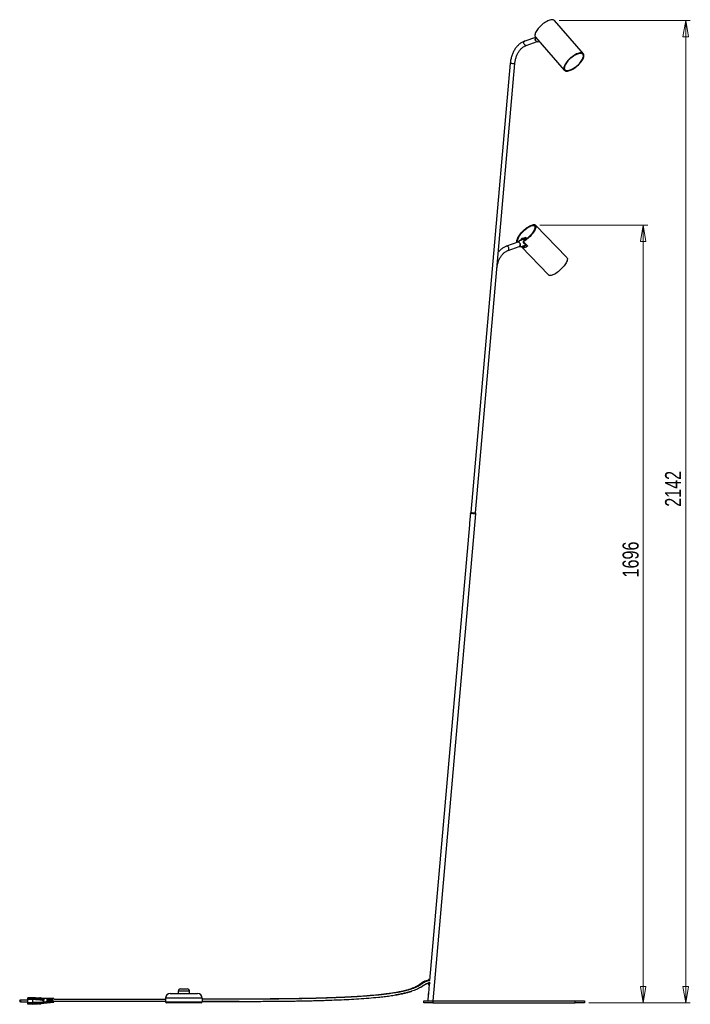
# Model space of a CAD drawing. Header units: millimetres. Extents: x 429 to 903, y 271 to 669.
# Tile 2 of 5: x 601 to 747, y 271 to 486. Entities that reach past the tile are written whole.
import ezdxf

# ---------------------------------------------------------------- set-up
doc = ezdxf.new("R2010")
doc.units = ezdxf.units.MM
doc.styles.add('SLDTEXTSTYLE0', font='TXT', dxfattribs={"width": 0.75})
doc.dimstyles.new('SLDDIMSTYLE0', dxfattribs={"dimtxt": 3.5, "dimasz": 3.556, "dimexe": 0, "dimexo": 0.0625, "dimgap": 0.875, "dimtad": 1, "dimdec": 0, "dimlfac": 10, "dimrnd": 1e-09, "dimzin": 12, "dimdsep": 46, "dimtxsty": 'SLDTEXTSTYLE0', "dimblk1": 'CLOSED', "dimblk2": 'CLOSED', "dimsah": 1, "dimcen": 0.09, "dimadec": 0, "dimazin": 3, "dimtfac": 1, "dimtdec": 0, "dimtofl": 0, "dimtmove": 0, "dimatfit": 3, "dimldrblk": 'CLOSED', "dimfxl": 0, "dimfrac": 2, "dimtolj": 1, "dimtzin": 12, "dimarcsym": 0})

# ---------------------------------------------------------------- blocks, each defined once
blk = doc.blocks.new('_Closed')
at = {"color": 0, "linetype": 'ByBlock', "lineweight": -2}
for p, q in [((-1, 0.166667), (0, 0)), ((-1, 0.166667), (-1, -0.166667)), ((0, 0), (-1, -0.166667)), ((0, 0), (-1, 0))]:
    blk.add_line(p, q, dxfattribs=at)
blk = doc.blocks.new('_D')
at = {"color": 7, "linetype": 'Continuous', "lineweight": 0}
for p, q in [((718.78, 485.54), (747.38, 485.54)), ((746.38, 485.54), (746.38, 271.36)), ((725.28, 271.36), (747.38, 271.36))]:
    blk.add_line(p, q, dxfattribs=at)
at = {"color": 7, "linetype": 'Continuous', "lineweight": 18, "xscale": 3.556, "yscale": 3.556}
for p, rotation in [((746.38, 485.54, 11.03), 90.0000000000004), ((746.38, 271.36, 11.03), 270.0000000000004)]:
    blk.add_blockref('_Closed', p, dxfattribs=dict(at, rotation=rotation))
at = {"color": 7, "linetype": 'Continuous', "lineweight": 18, "insert": (741.87, 379.52), "char_height": 3.5, "attachment_point": 1, "rotation": 90, "style": 'SLDTEXTSTYLE0'}
blk.add_mtext('2142', dxfattribs=at)
blk = doc.blocks.new('_D_1')
at = {"color": 7, "linetype": 'Continuous', "lineweight": 0}
for p, q in [((714.6, 440.94), (738.12, 440.94)), ((737.12, 440.94), (737.12, 271.36)), ((725.28, 271.36), (738.12, 271.36))]:
    blk.add_line(p, q, dxfattribs=at)
at = {"color": 7, "linetype": 'Continuous', "lineweight": 18, "xscale": 3.556, "yscale": 3.556}
for p, rotation in [((737.12, 440.94, 11.03), 90.0000000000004), ((737.12, 271.36, 11.03), 270.0000000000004)]:
    blk.add_blockref('_Closed', p, dxfattribs=dict(at, rotation=rotation))
at = {"color": 7, "linetype": 'Continuous', "lineweight": 18, "insert": (732.61, 364.11), "char_height": 3.5, "attachment_point": 1, "rotation": 90, "style": 'SLDTEXTSTYLE0'}
blk.add_mtext('1696', dxfattribs=at)

msp = doc.modelspace()

# ---------------------------------------------------------------- linework, layer by layer
at = {"color": 7, "linetype": 'Continuous', "lineweight": 25}
for p, q in [((724.06, 478.31), (717.78, 485.54)), ((713.66, 481.88), (711.27, 481.05)), ((713.52, 481.43), (713.56, 481.45)), ((713.56, 481.44), (713.52, 481.43)), ((713.63, 481.94), (719.91, 474.7)), ((714.03, 480.93), (714.48, 480.95)), ((711.59, 480.11), (713.98, 480.94)), ((708.14, 476.27), (699.56, 378.27)), ((700.56, 378.19), (709.13, 476.19)), ((713.55, 440.63), (713.42, 440.77)), ((720.47, 433.88), (713.6, 440.94)), ((710.68, 438.02), (711.56, 438.33)), ((710.68, 438.02), (710.69, 438.01)), ((710.69, 438.01), (711.57, 438.32)), ((710.69, 438.01), (710.97, 438.02)), ((711.5, 438.2), (710.97, 438.02)), ((711.57, 438.31), (711.08, 437.51)), ((711.34, 438.15), (711.42, 438.07)), ((711.57, 438.32), (711.56, 438.33)), ((709.8, 437.22), (707.34, 436.36)), ((707.67, 435.42), (710.09, 436.27)), ((710.26, 437.6), (709.74, 437.22)), ((710.08, 436.25), (710.72, 436.28)), ((710.25, 436.72), (710.32, 436.74)), ((710.44, 437.66), (710.63, 437.97)), ((710.48, 436.26), (716.53, 430.04)), ((710.65, 437.95), (710.63, 437.97)), ((710.91, 437.95), (710.65, 437.95)), ((710.71, 437.76), (710.78, 437.87)), ((710.72, 437.78), (710.83, 437.82)), ((710.92, 436.08), (710.73, 436.28)), ((710.78, 437.87), (710.83, 437.82)), ((710.91, 437.95), (710.83, 437.82)), ((710.98, 436.19), (710.86, 436.32)), ((710.92, 436.08), (710.98, 436.19)), ((711.09, 437.46), (711.02, 437.34)), ((711.1, 436.13), (711.03, 436.02)), ((711.04, 437.26), (711.85, 436.42)), ((711.11, 437.48), (711.05, 437.37)), ((711.11, 437.48), (711.08, 437.51)), ((711.28, 436.47), (711.62, 436.59)), ((711.67, 436.61), (711.46, 436.54)), ((711.67, 436.61), (711.62, 436.59)), ((691.35, 271.76), (700.64, 377.99)), ((699.45, 378.09), (699.26, 376.01)), ((699.52, 378.29), (699.45, 378.1)), ((700.64, 377.99), (700.61, 378.19)), ((699.23, 375.61), (690.53, 276.22)), ((689.46, 275.84), (689.35, 275.78)), ((689.63, 276.08), (689.55, 276.06)), ((690.22, 275.51), (690.21, 275.41)), ((690.23, 275.62), (690.22, 275.5)), ((690.22, 275.51), (690.22, 275.5)), ((690.26, 275.35), (690.33, 275.34)), ((690.26, 275.35), (690.26, 275.35)), ((690.29, 276.35), (690.28, 276.24)), ((690.29, 276.28), (690.28, 276.19)), ((690.47, 275.43), (690.29, 273.39)), ((690.3, 276.28), (690.31, 276.38)), ((690.32, 276.34), (690.31, 276.33)), ((690.43, 276.34), (690.35, 276.34)), ((690.35, 276.34), (690.35, 276.34)), ((690.36, 276.43), (690.37, 276.42)), ((690.45, 276.42), (690.37, 276.43)), ((690.4, 275.44), (690.42, 275.43)), ((690.42, 276.34), (690.43, 276.33)), ((690.49, 276.23), (690.44, 276.24)), ((690.47, 275.46), (690.47, 275.43)), ((690.5, 276.23), (690.5, 276.22)), ((690.5, 276.22), (690.52, 276.21)), ((633.97, 273.36), (639.97, 273.36)), ((635.72, 273.86), (635.72, 273.36)), ((636.22, 274.36), (637.72, 274.36)), ((638.22, 273.36), (638.22, 273.86)), ((688.61, 274.73), (688.7, 274.78)), ((690.26, 273.09), (690.15, 271.85)), ((690.27, 273.21), (690.26, 273.09)), ((601.17, 271.71), (601.17, 271.79)), ((602.97, 271.94), (601.32, 271.94)), ((601.32, 271.56), (602.97, 271.56)), ((602.97, 272.44), (604.07, 272.44)), ((602.97, 272.4), (602.97, 272.44)), ((604.07, 272.4), (602.97, 272.4)), ((602.97, 272.19), (602.97, 272.4)), ((602.97, 272.19), (604.07, 272.19)), ((602.97, 272.08), (602.97, 272.19)), ((604.07, 272.08), (602.97, 272.08)), ((602.97, 271.45), (602.97, 272.08)), ((602.97, 271.45), (604.07, 271.45)), ((602.97, 271.34), (602.97, 271.45)), ((604.07, 271.34), (602.97, 271.34)), ((602.97, 271.13), (602.97, 271.34)), ((602.97, 271.13), (604.07, 271.13)), ((602.97, 271.08), (602.97, 271.13)), ((604.07, 271.08), (602.97, 271.08)), ((604.07, 272.44), (604.07, 272.44)), ((604.07, 272.19), (604.07, 272.4)), ((604.07, 272.4), (604.07, 272.4)), ((604.07, 272.19), (604.07, 272.19)), ((604.07, 271.45), (604.07, 272.08)), ((604.07, 272.08), (604.07, 272.08)), ((604.07, 271.45), (604.07, 271.45)), ((604.07, 271.34), (604.07, 271.34)), ((604.07, 271.34), (604.07, 271.13)), ((604.07, 271.13), (604.07, 271.13)), ((604.07, 271.08), (604.07, 271.08)), ((604.86, 272.4), (604.88, 272.41)), ((604.86, 271.12), (604.88, 271.12)), ((605.01, 272.42), (605.03, 272.42)), ((605.01, 271.11), (605.03, 271.1)), ((605.16, 272.44), (605.18, 272.44)), ((605.16, 271.09), (605.18, 271.09)), ((605.31, 272.45), (605.33, 272.45)), ((605.31, 271.07), (605.33, 271.07)), ((605.46, 272.47), (605.48, 272.47)), ((605.46, 271.06), (605.48, 271.06)), ((605.61, 272.48), (605.63, 272.49)), ((605.61, 271.04), (605.63, 271.04)), ((605.75, 272.5), (605.8, 272.51)), ((605.75, 271.03), (605.8, 271.02)), ((605.8, 272.51), (605.8, 272.24)), ((605.8, 271.02), (605.8, 271.27)), ((608.61, 272.26), (606.42, 272.26)), ((606.42, 271.29), (608.61, 271.51)), ((606.42, 271.42), (606.42, 271.4)), ((607.19, 271.57), (606.84, 271.53)), ((607.33, 272.22), (607.19, 272.22)), ((607.33, 271.68), (607.19, 271.68)), ((607.19, 271.57), (607.21, 271.57)), ((607.19, 271.57), (607.19, 271.57)), ((607.19, 271.39), (607.33, 271.41)), ((608.15, 271.68), (607.21, 271.57)), ((607.21, 271.57), (607.33, 271.57)), ((607.63, 272.22), (607.49, 272.22)), ((607.63, 271.68), (607.49, 271.68)), ((607.49, 271.57), (607.63, 271.57)), ((607.49, 271.43), (607.63, 271.44)), ((607.93, 272.22), (607.79, 272.22)), ((607.93, 271.68), (607.79, 271.68)), ((607.79, 271.57), (607.93, 271.57)), ((607.79, 271.46), (607.93, 271.48)), ((607.93, 271.57), (607.93, 271.48)), ((608.23, 272.21), (608.09, 272.21)), ((608.15, 271.68), (608.09, 271.68)), ((608.09, 271.5), (608.09, 271.57)), ((608.09, 271.57), (608.23, 271.57)), ((608.09, 271.5), (608.23, 271.52)), ((608.23, 271.68), (608.15, 271.68)), ((608.39, 271.71), (608.23, 271.69)), ((608.23, 271.69), (608.23, 271.68)), ((608.23, 271.57), (608.23, 271.52)), ((608.53, 272.21), (608.39, 272.21)), ((608.39, 272.14), (608.39, 272.21)), ((608.39, 271.71), (608.39, 271.8)), ((608.39, 271.68), (608.39, 271.71)), ((608.53, 271.68), (608.39, 271.68)), ((608.39, 271.54), (608.39, 271.57)), ((608.39, 271.57), (608.53, 271.57)), ((608.39, 271.54), (608.53, 271.56)), ((608.53, 272.21), (608.53, 272.14)), ((608.6, 271.73), (608.53, 271.72)), ((608.53, 271.72), (608.53, 271.68)), ((608.53, 271.57), (608.53, 271.56)), ((608.6, 271.73), (608.6, 271.73)), ((608.62, 272.17), (632.97, 272.17)), ((608.62, 271.67), (632.97, 271.67)), ((640.97, 272.36), (632.97, 272.36)), ((632.97, 272.36), (632.97, 271.56)), ((632.97, 271.56), (640.97, 271.56)), ((640.77, 271.36), (633.17, 271.36)), ((640.97, 272.36), (640.97, 271.56)), ((689.28, 271.36), (689.28, 271.76)), ((689.28, 271.76), (691.28, 271.76)), ((691.28, 271.36), (689.28, 271.36)), ((691.28, 271.76), (691.28, 271.36)), ((691.28, 271.76), (722.28, 271.76)), ((691.28, 271.36), (722.28, 271.36)), ((722.28, 271.36), (722.28, 271.76)), ((722.28, 271.76), (724.28, 271.76)), ((724.28, 271.36), (722.28, 271.36)), ((724.28, 271.76), (724.28, 271.36))]:
    msp.add_line(p, q, dxfattribs=at)
at = {"color": 8, "linetype": 'Continuous', "lineweight": 25}
for p, q in [((711.57, 438.32), (711.57, 438.32)), ((707.42, 436.38), (707.34, 436.36)), ((711.85, 436.31), (711.88, 436.36)), ((690.24, 275.56), (690.24, 275.59)), ((690.58, 276.17), (690.48, 276.16)), ((690.5, 276.19), (690.5, 276.22)), ((690.52, 276.21), (690.5, 276.2)), ((638.22, 273.86), (635.72, 273.86)), ((601.32, 271.94), (601.32, 271.56)), ((608.6, 271.73), (608.6, 271.73))]:
    msp.add_line(p, q, dxfattribs=at)
at = {"color": 7, "linetype": 'Continuous', "lineweight": 25, "flags": 128}
for points in [[(717.78, 485.54), (717.75, 485.58), (717.64, 485.65), (717.51, 485.7), (717.35, 485.73), (717.18, 485.73), (716.99, 485.71), (716.78, 485.66), (716.55, 485.58), (716.32, 485.48), (716.07, 485.36), (715.83, 485.22), (715.58, 485.06), (715.33, 484.88), (715.09, 484.69), (714.85, 484.49), (714.63, 484.28), (714.42, 484.06), (714.23, 483.83), (714.05, 483.61), (713.9, 483.38), (713.77, 483.16), (713.66, 482.95), (713.58, 482.75), (713.53, 482.56), (713.5, 482.39), (713.51, 482.23), (713.54, 482.09), (713.6, 481.98), (713.63, 481.94)], [(714.03, 480.93), (713.96, 480.94), (713.87, 480.97), (713.78, 481.04), (713.69, 481.14), (713.63, 481.25), (713.58, 481.38)], [(723.27, 478.47), (723.06, 478.42), (722.83, 478.35), (722.59, 478.25), (722.35, 478.13), (722.1, 477.98), (721.85, 477.82), (721.6, 477.64), (721.35, 477.45), (721.12, 477.24), (720.89, 477.02), (720.68, 476.8), (720.49, 476.57), (720.31, 476.35), (720.16, 476.12), (720.03, 475.9), (719.93, 475.69), (719.85, 475.49), (719.81, 475.3), (719.79, 475.12), (719.79, 474.97), (719.83, 474.84), (719.9, 474.72), (719.99, 474.63), (720.11, 474.57), (720.25, 474.53), (720.42, 474.51), (720.6, 474.53), (720.81, 474.56), (721.03, 474.63), (721.26, 474.72), (721.5, 474.83), (721.75, 474.96), (722, 475.11), (722.25, 475.28), (722.5, 475.47), (722.74, 475.67), (722.97, 475.88), (723.19, 476.1), (723.39, 476.33), (723.58, 476.56), (723.74, 476.78), (723.88, 477.01), (724, 477.22), (724.09, 477.43), (724.15, 477.63), (724.18, 477.81), (724.19, 477.97), (724.17, 478.12), (724.11, 478.24), (724.04, 478.34), (723.93, 478.42), (723.8, 478.47), (723.64, 478.5), (723.47, 478.5), (723.27, 478.47)], [(723.2, 478.37), (723, 478.32), (722.78, 478.24), (722.55, 478.15), (722.31, 478.03), (722.07, 477.89), (721.83, 477.73), (721.59, 477.56), (721.35, 477.37), (721.13, 477.17), (720.91, 476.96), (720.71, 476.74), (720.53, 476.52), (720.37, 476.3), (720.23, 476.09), (720.11, 475.88), (720.02, 475.67), (719.95, 475.48), (719.92, 475.31), (719.91, 475.15), (719.92, 475), (719.97, 474.88), (720.04, 474.78), (720.14, 474.71), (720.27, 474.65), (720.42, 474.63), (720.59, 474.63), (720.77, 474.65), (720.98, 474.7), (721.2, 474.77), (721.43, 474.87), (721.66, 474.99), (721.9, 475.13), (722.15, 475.29), (722.39, 475.46), (722.62, 475.65), (722.85, 475.85), (723.06, 476.06), (723.26, 476.28), (723.44, 476.49), (723.61, 476.71), (723.75, 476.93), (723.87, 477.14), (723.96, 477.34), (724.02, 477.53), (724.06, 477.71), (724.07, 477.87), (724.05, 478.01), (724.01, 478.13), (723.93, 478.23), (723.83, 478.31), (723.71, 478.36), (723.56, 478.39), (723.39, 478.39), (723.2, 478.37)], [(709.61, 437.16), (709.59, 437.2), (709.56, 437.31), (709.55, 437.45), (709.57, 437.6), (709.61, 437.78), (709.68, 437.97), (709.78, 438.17), (709.9, 438.38), (710.04, 438.61), (710.2, 438.83), (710.38, 439.06), (710.57, 439.29), (710.78, 439.52), (711, 439.74), (711.23, 439.95), (711.46, 440.15), (711.7, 440.33), (711.93, 440.5), (712.16, 440.65), (712.38, 440.78), (712.6, 440.88), (712.8, 440.96), (712.99, 441.02), (713.16, 441.05), (713.31, 441.06), (713.43, 441.04), (713.54, 440.99), (713.62, 440.92), (713.67, 440.82), (713.7, 440.71), (713.71, 440.57), (713.68, 440.41), (713.63, 440.23), (713.56, 440.04), (713.46, 439.83), (713.33, 439.62), (713.19, 439.39), (713.02, 439.16), (712.84, 438.93), (712.64, 438.7), (712.43, 438.48), (712.21, 438.26), (711.98, 438.05), (711.74, 437.86), (711.51, 437.68), (711.28, 437.51), (711.05, 437.37), (711.05, 437.37)], [(709.75, 437.23), (709.74, 437.23), (709.69, 437.33), (709.67, 437.45), (709.67, 437.59), (709.69, 437.75), (709.75, 437.92), (709.83, 438.11), (709.93, 438.32), (710.06, 438.53), (710.21, 438.75), (710.38, 438.98), (710.56, 439.2), (710.77, 439.42), (710.98, 439.64), (711.2, 439.85), (711.43, 440.05), (711.65, 440.23), (711.88, 440.4), (712.11, 440.55), (712.33, 440.67), (712.54, 440.78), (712.74, 440.86), (712.92, 440.91), (713.08, 440.94), (713.23, 440.95), (713.35, 440.92), (713.45, 440.87), (713.52, 440.8), (713.57, 440.7), (713.59, 440.58), (713.59, 440.44), (713.56, 440.27), (713.5, 440.1), (713.41, 439.9), (713.31, 439.7), (713.17, 439.48), (713.02, 439.26), (712.85, 439.04), (712.66, 438.81), (712.46, 438.59), (712.25, 438.37), (712.03, 438.17), (711.8, 437.97), (711.57, 437.79), (711.34, 437.63), (711.11, 437.48), (711.11, 437.48)], [(709.83, 437.29), (709.83, 437.29), (709.77, 437.38), (709.74, 437.5), (709.74, 437.63), (709.77, 437.79), (709.82, 437.97), (709.9, 438.16), (710.01, 438.36), (710.14, 438.57), (710.29, 438.79), (710.46, 439.02), (710.64, 439.24), (710.84, 439.46), (711.06, 439.67), (711.28, 439.88), (711.5, 440.07), (711.73, 440.24), (711.96, 440.4), (712.18, 440.54), (712.39, 440.66), (712.6, 440.75), (712.79, 440.82), (712.96, 440.86), (713.11, 440.87), (713.24, 440.86), (713.35, 440.82), (713.43, 440.76), (713.49, 440.67), (713.51, 440.55), (713.52, 440.42), (713.49, 440.26), (713.44, 440.08), (713.36, 439.89), (713.25, 439.69), (713.13, 439.48), (712.98, 439.26), (712.81, 439.04), (712.62, 438.81), (712.42, 438.59), (712.21, 438.38), (711.98, 438.18), (711.76, 437.98), (711.53, 437.81), (711.3, 437.65), (711.08, 437.51), (711.08, 437.51)], [(713.55, 440.63), (713.56, 440.62), (713.59, 440.58)], [(711.56, 438.33), (711.56, 438.34), (711.57, 438.34), (711.57, 438.33), (711.57, 438.33), (711.57, 438.33), (711.57, 438.32), (711.57, 438.32), (711.57, 438.31)], [(710.3, 436.87), (710.24, 437), (710.17, 437.1), (710.08, 437.19), (709.98, 437.24), (709.89, 437.26), (709.8, 437.25), (709.72, 437.2), (709.71, 437.19)], [(710.04, 436.25), (710.06, 436.25), (710.15, 436.26), (710.23, 436.31), (710.29, 436.39), (710.33, 436.49), (710.34, 436.61), (710.33, 436.74), (710.3, 436.87)], [(720.47, 433.88), (720.49, 433.85), (720.55, 433.75), (720.58, 433.63), (720.58, 433.49), (720.55, 433.33), (720.5, 433.15), (720.42, 432.95), (720.31, 432.74), (720.18, 432.52), (720.03, 432.29), (719.86, 432.06), (719.68, 431.83), (719.47, 431.6), (719.26, 431.37), (719.03, 431.16), (718.8, 430.95), (718.56, 430.75), (718.33, 430.57), (718.09, 430.41), (717.86, 430.27), (717.64, 430.15), (717.43, 430.06), (717.23, 429.99), (717.05, 429.94), (716.89, 429.93), (716.75, 429.93), (716.64, 429.97), (716.54, 430.03), (716.53, 430.04)], [(700.64, 377.99), (700.64, 377.99), (700.61, 377.98), (700.54, 377.98), (700.44, 377.98), (700.32, 377.99), (700.18, 378), (700.03, 378.01), (699.88, 378.03), (699.74, 378.04), (699.62, 378.06), (699.53, 378.07), (699.47, 378.08), (699.45, 378.09), (699.45, 378.1)], [(699.56, 378.3), (699.55, 378.3), (699.52, 378.29), (699.53, 378.28), (699.57, 378.27), (699.64, 378.26), (699.75, 378.25), (699.87, 378.23), (700.01, 378.22), (700.16, 378.2), (700.29, 378.2), (700.41, 378.19), (700.51, 378.19), (700.57, 378.19), (700.6, 378.19), (700.6, 378.19)], [(699.56, 378.3), (699.56, 378.3), (699.53, 378.29), (699.53, 378.28), (699.57, 378.27), (699.65, 378.26), (699.75, 378.25), (699.88, 378.23), (700.01, 378.22), (700.15, 378.21), (700.29, 378.2), (700.41, 378.19), (700.5, 378.19), (700.57, 378.19), (700.6, 378.19), (700.6, 378.19)], [(700.6, 378.19), (700.6, 378.2), (700.56, 378.21)], [(700.6, 378.19), (700.59, 378.2), (700.56, 378.21)]]:
    msp.add_lwpolyline(points, dxfattribs=at)
at = {"color": 8, "linetype": 'Continuous', "lineweight": 25, "flags": 128}
for points in [[(711.59, 480.11), (711.56, 480.1), (711.47, 480.1), (711.37, 480.14), (711.28, 480.21), (711.2, 480.31), (711.14, 480.43), (711.1, 480.56), (711.08, 480.69), (711.09, 480.81), (711.12, 480.92), (711.18, 481), (711.26, 481.05), (711.27, 481.05)], [(707.67, 435.42), (707.71, 435.44), (707.78, 435.51), (707.83, 435.6), (707.85, 435.72), (707.85, 435.85), (707.82, 435.98), (707.77, 436.1), (707.7, 436.21), (707.61, 436.3), (707.52, 436.35), (707.42, 436.38)], [(608.6, 271.51), (608.6, 271.51), (608.6, 271.54), (608.6, 271.61), (608.6, 271.71), (608.6, 271.73), (608.6, 271.73), (608.6, 271.73)]]:
    msp.add_lwpolyline(points, dxfattribs=at)
at = {"color": 7, "linetype": 'Continuous', "lineweight": 25}
for centre, radius, start, end in [((714.04, 481.56), 0.498, 138.7082, 201.5126), ((710.73, 437.91), 0.12, 114.486, 148.4964), ((710.68, 438.28), 2.29, 278.8611, 300.5861), ((710.8, 438.22), 2.11, 278.0888, 300.2311), ((690.36, 276.38), 0.049, 84.8044, 175.5577), ((690.34, 276.3), 0.0496, 84.7318, 116.5453), ((690.34, 275.37), 0.0248, 264.7655, 355.1068), ((690.42, 276.31), 0.0251, 354.9817, 84.6392), ((633.97, 272.36), 1, 90, 180), ((636.22, 273.86), 0.5, 90, 180), ((637.72, 273.86), 0.5, 0, 90), ((639.97, 272.36), 1, 0, 90), ((601.32, 271.79), 0.15, 90, 180), ((601.32, 271.71), 0.15, 180, 270), ((604.79, 272.44), 0.0755, 300.3462, 332.3313), ((604.79, 271.09), 0.0755, 27.6687, 61.3135), ((604.94, 272.45), 0.0755, 219.7132, 332.7836), ((604.94, 271.07), 0.0755, 27.2164, 140.2868), ((605.09, 272.47), 0.0755, 219.2633, 333.2335), ((605.09, 271.06), 0.0755, 26.7665, 140.7367), ((605.24, 272.49), 0.0755, 218.8157, 333.6811), ((605.24, 271.04), 0.0755, 26.3189, 141.1843), ((605.39, 272.5), 0.0755, 218.3703, 335.0108), ((605.39, 271.03), 0.0755, 24.9892, 141.6297), ((605.54, 272.52), 0.0755, 217.486, 334.5697), ((605.54, 271.01), 0.0755, 25.4303, 142.514), ((605.69, 272.53), 0.0755, 217.486, 335.0108), ((605.69, 270.99), 0.0755, 24.9892, 142.514), ((608.6, 272.24), 0.02, 359.9817, 90.5274), ((608.6, 271.53), 0.02, 275.8819, 0), ((633.17, 271.56), 0.2, 180, 270), ((640.77, 271.56), 0.2, 270, 0), ((690.88, 274.82), 3.06, 256.1773, 268.2485)]:
    msp.add_arc(centre, radius, start, end, dxfattribs=at)
at = {"color": 8, "linetype": 'Continuous', "lineweight": 25}
for centre, radius, start, end in [((708.93, 479.62), 3.44, 256.6447, 273.3515), ((710.69, 437.2), 0.723, 44.6115, 65.1177), ((710.8, 436.86), 0.736, 334.2195, 352.1657), ((690.29, 275.58), 0.0498, 129.0311, 175.1774)]:
    msp.add_arc(centre, radius, start, end, dxfattribs=at)
at = {"color": 7, "linetype": 'Continuous', "lineweight": 25}
for centre, major_axis, ratio, start_param, end_param in [((710.94, 437.97), (0.0408, 0.0497), 0.295227, 0.459055, 2.029852), ((710.69, 437.96), (0.02, 0.0494), 0.510424, 0.427533, 1.998329)]:
    msp.add_ellipse(centre, major_axis=major_axis, ratio=ratio, start_param=start_param, end_param=end_param, dxfattribs=at)
for points, knots in [([(711.27, 481.05), (711.21, 481.03), (711.05, 480.97), (710.79, 480.85), (710.5, 480.68), (710.22, 480.49), (709.95, 480.26), (709.69, 480.01), (709.45, 479.73), (709.23, 479.43), (709.02, 479.11), (708.83, 478.77), (708.66, 478.41), (708.52, 478.04), (708.39, 477.65), (708.29, 477.26), (708.21, 476.85), (708.16, 476.52), (708.14, 476.33), (708.14, 476.27)], [0, 0, 0, 0, 0.034724, 0.096161, 0.157795, 0.219739, 0.28198, 0.344487, 0.407217, 0.47012, 0.53315, 0.596265, 0.659432, 0.722626, 0.785827, 0.849026, 0.912221, 0.975411, 1, 1, 1, 1]), ([(713.97, 480.95), (713.97, 480.95), (713.92, 480.93), (713.81, 480.98), (713.68, 481.08), (713.57, 481.24), (713.53, 481.37), (713.52, 481.43)], [0, 0, 0, 0, 0.026604, 0.269953, 0.513302, 0.756651, 1, 1, 1, 1]), ([(709.13, 476.19), (709.14, 476.25), (709.16, 476.44), (709.2, 476.75), (709.28, 477.11), (709.38, 477.46), (709.5, 477.8), (709.63, 478.13), (709.79, 478.44), (709.96, 478.72), (710.14, 478.99), (710.34, 479.24), (710.55, 479.46), (710.78, 479.65), (711.01, 479.82), (711.25, 479.96), (711.44, 480.05), (711.56, 480.09), (711.59, 480.11)], [0, 0, 0, 0, 0.03452, 0.101433, 0.168327, 0.235182, 0.301993, 0.368758, 0.435483, 0.502183, 0.568876, 0.635595, 0.702394, 0.769347, 0.836553, 0.904132, 0.972219, 1, 1, 1, 1]), ([(707.34, 436.36), (707.28, 436.34), (707.12, 436.28), (706.87, 436.16), (706.58, 435.99), (706.3, 435.8), (706.03, 435.57), (705.78, 435.32), (705.61, 435.14), (705.53, 435.04), (705.53, 435.03)], [0, 0, 0, 0, 0.084953, 0.235181, 0.385913, 0.537434, 0.689711, 0.842658, 0.99616, 1, 1, 1, 1]), ([(710.29, 436.41), (710.31, 436.46), (710.35, 436.56), (710.33, 436.75), (710.27, 436.94), (710.16, 437.1), (710.03, 437.21), (709.89, 437.25), (709.82, 437.23), (709.8, 437.22)], [0, 0, 0, 0, 0.148693, 0.299625, 0.450558, 0.60149, 0.752422, 0.903354, 1, 1, 1, 1]), ([(710.09, 436.28), (710.1, 436.28), (710.16, 436.29), (710.23, 436.38), (710.28, 436.53), (710.26, 436.66), (710.25, 436.72)], [0, 0, 0, 0, 0.107056, 0.404704, 0.702352, 1, 1, 1, 1]), ([(710.15, 436.3), (710.16, 436.3), (710.22, 436.31), (710.29, 436.4), (710.34, 436.56), (710.32, 436.68), (710.32, 436.74)], [0, 0, 0, 0, 0.1070562, 0.4047041, 0.7023521, 1, 1, 1, 1]), ([(710.26, 437.6), (710.26, 437.6), (710.26, 437.6), (710.28, 437.6), (710.31, 437.61), (710.35, 437.63), (710.46, 437.67), (710.68, 437.75), (710.87, 437.81), (710.99, 437.86)], [0, 0, 0, 0, 0.068068, 0.134913, 0.165575, 0.236341, 0.327267, 0.55431, 1, 1, 1, 1]), ([(710.26, 436.56), (710.26, 436.57), (710.28, 436.62), (710.27, 436.68), (710.26, 436.74)], [0, 0, 0, 0, 0.0752008, 1, 1, 1, 1]), ([(711.46, 436.54), (711.4, 436.52), (711.29, 436.48), (711.11, 436.41), (710.96, 436.36), (710.85, 436.32), (710.8, 436.3), (710.76, 436.29), (710.73, 436.28), (710.71, 436.27), (710.76, 436.29), (710.85, 436.32), (710.9, 436.34)], [0, 0, 0, 0, 0.12548, 0.252265, 0.380948, 0.433013, 0.475778, 0.499827, 0.541782, 0.595266, 0.726555, 1, 1, 1, 1]), ([(710.9, 436.34), (710.94, 436.35), (711.02, 436.38), (711.16, 436.43), (711.25, 436.46), (711.28, 436.47)], [0, 0, 0, 0, 0.3963879, 0.8035854, 1, 1, 1, 1]), ([(711.03, 436.02), (711.03, 436.02), (711.01, 436.02), (710.99, 436.03), (710.96, 436.05), (710.93, 436.07), (710.92, 436.08), (710.92, 436.08)], [0, 0, 0, 0, 0.223363, 0.446786, 0.66793, 0.882137, 1, 1, 1, 1]), ([(711.1, 437.5), (711.08, 437.47), (711.02, 437.4), (710.97, 437.3), (710.96, 437.2), (710.96, 437.15), (710.97, 437.1), (711, 437.04), (711.08, 436.97), (711.23, 436.9), (711.35, 436.87), (711.42, 436.86)], [0, 0, 0, 0, 0.128651, 0.295529, 0.362389, 0.417091, 0.442182, 0.500093, 0.574501, 0.760299, 1, 1, 1, 1]), ([(710.98, 436.19), (710.99, 436.18), (711.01, 436.17), (711.03, 436.15), (711.06, 436.14), (711.08, 436.13), (711.09, 436.13), (711.1, 436.13)], [0, 0, 0, 0, 0.204307, 0.408469, 0.616702, 0.833149, 1, 1, 1, 1]), ([(710.99, 437.86), (711.07, 437.88), (711.2, 437.93), (711.32, 437.97), (711.37, 437.99)], [0, 0, 0, 0, 0.570054, 1, 1, 1, 1]), ([(711.05, 437.37), (711.04, 437.36), (711.02, 437.35), (711.01, 437.33), (711.01, 437.3), (711.02, 437.27), (711.03, 437.26), (711.04, 437.26)], [0, 0, 0, 0, 0.227584, 0.455404, 0.676556, 0.888193, 1, 1, 1, 1]), ([(711.09, 437.46), (711.09, 437.46), (711.1, 437.47), (711.11, 437.48), (711.11, 437.48)], [0, 0, 0, 0, 0.376725, 1, 1, 1, 1]), ([(711.85, 436.42), (711.86, 436.41), (711.87, 436.39), (711.88, 436.37), (711.88, 436.34), (711.87, 436.32), (711.85, 436.31), (711.85, 436.31)], [0, 0, 0, 0, 0.205422, 0.410714, 0.619671, 0.835971, 1, 1, 1, 1]), ([(705.22, 431.5), (705.23, 431.56), (705.25, 431.75), (705.29, 432.06), (705.37, 432.42), (705.47, 432.78), (705.58, 433.12), (705.72, 433.44), (705.87, 433.75), (706.04, 434.04), (706.23, 434.3), (706.42, 434.55), (706.63, 434.77), (706.85, 434.96), (707.08, 435.13), (707.32, 435.27), (707.52, 435.36), (707.63, 435.41), (707.67, 435.42)], [0, 0, 0, 0, 0.0345242, 0.1014133, 0.168283, 0.2351113, 0.3018925, 0.3686247, 0.4353127, 0.5019699, 0.5686161, 0.6352828, 0.7020236, 0.768914, 0.8360547, 0.9035707, 0.9716049, 1, 1, 1, 1]), ([(699.26, 376.01), (699.26, 376.01), (699.26, 376), (699.27, 375.97), (699.27, 375.92), (699.27, 375.85), (699.27, 375.78), (699.26, 375.71), (699.24, 375.66), (699.23, 375.62), (699.23, 375.61), (699.23, 375.61)], [0, 0, 0, 0, 0.030061, 0.151966, 0.278043, 0.408117, 0.53337, 0.652279, 0.773299, 0.90132, 1, 1, 1, 1]), ([(688.46, 275.19), (688.46, 275.19), (688.3, 275.09), (687.99, 274.93), (687.53, 274.72), (687.05, 274.52), (686.5, 274.33), (685.85, 274.14), (685.1, 273.95), (684.27, 273.76), (683.35, 273.59), (682.34, 273.43), (681.56, 273.32), (681.12, 273.27), (681.05, 273.26)], [0, 0, 0, 0, 0.000865, 0.075993, 0.134634, 0.201592, 0.278191, 0.365689, 0.465155, 0.577631, 0.696317, 0.827732, 0.972285, 1, 1, 1, 1]), ([(689.56, 276.05), (689.51, 276.04), (689.32, 275.99), (689.04, 275.83), (688.73, 275.6), (688.42, 275.37), (688.07, 275.12), (687.68, 274.89), (687.26, 274.69), (686.81, 274.5), (686.28, 274.31), (685.66, 274.12), (684.94, 273.93), (684.13, 273.75), (683.23, 273.58), (682.26, 273.42), (681.58, 273.33), (681.24, 273.28)], [0, 0, 0, 0, 0.015923, 0.067891, 0.108557, 0.151614, 0.200483, 0.259063, 0.305593, 0.359513, 0.422077, 0.494436, 0.57749, 0.672109, 0.772529, 0.884195, 1, 1, 1, 1]), ([(689.35, 275.78), (689.26, 275.72), (689.06, 275.59), (688.74, 275.37), (688.5, 275.22), (688.36, 275.14)], [0, 0, 0, 0, 0.275885, 0.613968, 1, 1, 1, 1]), ([(689.71, 275.43), (689.62, 275.38), (689.42, 275.25), (689.09, 275.03), (688.84, 274.87), (688.7, 274.78)], [0, 0, 0, 0, 0.25432, 0.5957147, 1, 1, 1, 1]), ([(689.97, 276.09), (689.91, 276.06), (689.78, 276.02), (689.61, 275.93), (689.51, 275.87), (689.46, 275.84)], [0, 0, 0, 0, 0.340123, 0.713746, 1, 1, 1, 1]), ([(689.6, 275.37), (689.66, 275.41), (689.74, 275.46), (689.84, 275.5), (689.86, 275.5)], [0, 0, 0, 0, 0.7814, 1, 1, 1, 1]), ([(690.28, 276.2), (690.17, 276.19), (689.94, 276.18), (689.73, 276.11), (689.63, 276.08)], [0, 0, 0, 0, 0.5119773, 1, 1, 1, 1]), ([(689.86, 275.5), (689.93, 275.54), (690.06, 275.6), (690.21, 275.64), (690.27, 275.65)], [0, 0, 0, 0, 0.587679, 1, 1, 1, 1]), ([(690.29, 276.18), (690.27, 276.17), (690.19, 276.16), (690.08, 276.13), (689.99, 276.09), (689.97, 276.09)], [0, 0, 0, 0, 0.113096, 0.798231, 1, 1, 1, 1]), ([(690.21, 275.41), (690.21, 275.41), (690.21, 275.41), (690.24, 275.47), (690.29, 275.55), (690.34, 275.68), (690.35, 275.77), (690.36, 275.81)], [0, 0, 0, 0, 0.149657, 0.359115, 0.580148, 0.819354, 1, 1, 1, 1]), ([(690.27, 275.67), (690.27, 275.65), (690.25, 275.6), (690.23, 275.54), (690.22, 275.51), (690.22, 275.51), (690.22, 275.51)], [0, 0, 0, 0, 0.213426, 0.595978, 0.995295, 1, 1, 1, 1]), ([(690.22, 275.37), (690.22, 275.37), (690.23, 275.36), (690.24, 275.35), (690.26, 275.35), (690.27, 275.35), (690.27, 275.35)], [0, 0, 0, 0, 0.195377, 0.509925, 0.799393, 1, 1, 1, 1]), ([(690.28, 276.19), (690.28, 276.18), (690.28, 276.18), (690.28, 276.16), (690.28, 276.15)], [0, 0, 0, 0, 0.432564, 1, 1, 1, 1]), ([(690.35, 276.42), (690.35, 276.42), (690.33, 276.42), (690.31, 276.4), (690.3, 276.37), (690.29, 276.35), (690.29, 276.34)], [0, 0, 0, 0, 0.128245, 0.437045, 0.727215, 1, 1, 1, 1]), ([(690.31, 276.38), (690.3, 276.38), (690.29, 276.38), (690.29, 276.35), (690.29, 276.35)], [0, 0, 0, 0, 0.91812, 1, 1, 1, 1]), ([(690.33, 276.12), (690.32, 276.14), (690.31, 276.2), (690.29, 276.27), (690.29, 276.28), (690.29, 276.28)], [0, 0, 0, 0, 0.233395, 0.745762, 1, 1, 1, 1]), ([(690.33, 275.34), (690.33, 275.34), (690.33, 275.34), (690.35, 275.38), (690.4, 275.46), (690.45, 275.57), (690.49, 275.69), (690.51, 275.8), (690.51, 275.86), (690.51, 275.88)], [0, 0, 0, 0, 0.056384, 0.231257, 0.448613, 0.629684, 0.780907, 0.938196, 1, 1, 1, 1]), ([(690.53, 275.8), (690.53, 275.76), (690.52, 275.69), (690.48, 275.58), (690.42, 275.48), (690.37, 275.4), (690.36, 275.37), (690.36, 275.37), (690.36, 275.37)], [0, 0, 0, 0, 0.139264, 0.308377, 0.509688, 0.748795, 0.939009, 1, 1, 1, 1]), ([(690.36, 275.37), (690.37, 275.37), (690.38, 275.38), (690.41, 275.42), (690.42, 275.43)], [0, 0, 0, 0, 0.6089616, 1, 1, 1, 1]), ([(690.44, 275.45), (690.43, 275.45), (690.42, 275.43), (690.41, 275.43), (690.42, 275.44), (690.42, 275.44)], [0, 0, 0, 0, 0.241255, 0.833632, 1, 1, 1, 1]), ([(690.47, 276.13), (690.46, 276.16), (690.44, 276.24), (690.42, 276.31), (690.42, 276.32), (690.42, 276.33)], [0, 0, 0, 0, 0.379549, 0.738773, 1, 1, 1, 1]), ([(690.42, 275.44), (690.42, 275.45), (690.42, 275.45), (690.45, 275.46), (690.47, 275.46), (690.48, 275.46), (690.49, 275.46)], [0, 0, 0, 0, 0.303563, 0.606846, 0.914276, 1, 1, 1, 1]), ([(690.44, 276.32), (690.44, 276.32), (690.45, 276.32), (690.46, 276.31), (690.47, 276.29), (690.47, 276.29)], [0, 0, 0, 0, 0.295324, 0.892779, 1, 1, 1, 1]), ([(690.51, 276.22), (690.5, 276.24), (690.48, 276.28), (690.45, 276.31), (690.45, 276.31), (690.44, 276.31)], [0, 0, 0, 0, 0.29452, 0.766219, 1, 1, 1, 1]), ([(690.44, 276.3), (690.44, 276.29), (690.44, 276.28), (690.46, 276.23), (690.47, 276.18), (690.48, 276.16)], [0, 0, 0, 0, 0.269451, 0.745243, 1, 1, 1, 1]), ([(690.54, 276.33), (690.54, 276.33), (690.52, 276.37), (690.48, 276.41), (690.46, 276.41), (690.45, 276.42)], [0, 0, 0, 0, 0.0691751, 0.5782145, 1, 1, 1, 1]), ([(690.61, 275.73), (690.61, 275.72), (690.6, 275.69), (690.57, 275.62), (690.52, 275.53), (690.48, 275.46), (690.46, 275.43), (690.47, 275.43), (690.47, 275.43)], [0, 0, 0, 0, 0.031953, 0.2259, 0.459487, 0.743058, 0.970924, 1, 1, 1, 1]), ([(690.48, 276.21), (690.48, 276.22), (690.48, 276.23), (690.49, 276.23), (690.49, 276.23)], [0, 0, 0, 0, 0.398943, 1, 1, 1, 1]), ([(690.52, 276.19), (690.51, 276.19), (690.5, 276.2), (690.49, 276.21), (690.49, 276.21), (690.48, 276.21)], [0, 0, 0, 0, 0.346393, 0.797341, 1, 1, 1, 1]), ([(690.54, 276.22), (690.54, 276.21), (690.53, 276.21), (690.54, 276.19), (690.54, 276.19)], [0, 0, 0, 0, 0.659165, 1, 1, 1, 1]), ([(640.97, 271.63), (641.29, 271.63), (642.13, 271.63), (643.46, 271.64), (644.95, 271.64), (646.37, 271.64), (647.86, 271.64), (649.42, 271.65), (651.04, 271.65), (652.62, 271.66), (654.14, 271.67), (655.62, 271.68), (656.99, 271.69), (658.28, 271.7), (659.5, 271.72), (660.67, 271.73), (661.81, 271.75), (662.93, 271.77), (664.06, 271.79), (665.2, 271.82), (666.36, 271.85), (667.52, 271.88), (669.02, 271.93), (670.83, 272), (672.96, 272.1), (675.11, 272.22), (677.25, 272.37), (679.09, 272.54), (680.63, 272.7), (681.88, 272.86), (683.13, 273.05), (684.25, 273.25), (685.19, 273.46), (685.95, 273.65), (686.43, 273.8), (686.66, 273.87)], [0, 0, 0, 0, 0.020676, 0.054844, 0.087221, 0.118118, 0.147754, 0.18485, 0.22016, 0.253754, 0.287863, 0.319976, 0.35005, 0.378052, 0.403937, 0.430284, 0.454392, 0.478615, 0.503241, 0.528211, 0.553463, 0.578926, 0.604525, 0.651138, 0.69749, 0.744504, 0.791678, 0.837825, 0.86559, 0.892597, 0.920549, 0.948625, 0.966802, 0.984153, 1, 1, 1, 1]), ([(681.05, 273.27), (680.71, 273.22), (679.62, 273.08), (677.77, 272.91), (675.49, 272.74), (673.2, 272.61), (670.92, 272.5), (668.66, 272.42), (666.43, 272.35), (664.6, 272.3), (663.51, 272.28), (663.15, 272.28)], [0, 0, 0, 0, 0.058266, 0.182756, 0.311274, 0.439946, 0.566599, 0.693897, 0.817617, 0.939442, 1, 1, 1, 1]), ([(688.61, 274.73), (688.61, 274.73), (688.45, 274.63), (688.14, 274.46), (687.66, 274.24), (687.17, 274.04), (686.6, 273.85), (685.94, 273.65), (685.18, 273.46), (684.34, 273.27), (683.67, 273.14), (683.29, 273.08), (683.21, 273.07)], [0, 0, 0, 0, 0.00099, 0.105421, 0.18703, 0.280001, 0.385988, 0.506573, 0.643178, 0.797193, 0.959302, 1, 1, 1, 1]), ([(690.29, 273.39), (690.29, 273.39), (690.29, 273.39), (690.29, 273.36), (690.29, 273.32), (690.29, 273.27), (690.28, 273.22), (690.27, 273.17), (690.27, 273.13), (690.26, 273.1), (690.26, 273.09), (690.26, 273.09)], [0, 0, 0, 0, 0.003129, 0.135074, 0.269777, 0.40675, 0.540598, 0.670748, 0.802403, 0.938341, 1, 1, 1, 1]), ([(690.27, 273.21), (690.27, 273.21), (690.27, 273.22), (690.28, 273.26), (690.28, 273.31), (690.28, 273.35), (690.29, 273.37), (690.29, 273.37)], [0, 0, 0, 0, 0.0632265, 0.3605917, 0.6561014, 0.9419377, 1, 1, 1, 1]), ([(604.84, 272.39), (604.81, 272.39), (604.68, 272.4), (604.42, 272.42), (604.2, 272.43), (604.07, 272.44)], [0, 0, 0, 0, 0.11467, 0.514116, 1, 1, 1, 1]), ([(604.07, 272.44), (604.07, 272.44), (604.07, 272.44), (604.07, 272.43), (604.07, 272.41), (604.07, 272.4)], [0, 0, 0, 0, 0.068779, 0.501415, 1, 1, 1, 1]), ([(604.07, 272.44), (604.07, 272.44), (604.09, 272.44), (604.31, 272.41), (604.71, 272.35), (605.18, 272.27), (605.58, 272.2), (605.91, 272.15), (606.12, 272.11), (606.28, 272.07), (606.35, 272.06), (606.4, 272.05), (606.41, 272.05), (606.42, 272.05), (606.42, 272.04)], [0, 0, 0, 0, 0.000002, 0.024737, 0.259394, 0.494974, 0.631031, 0.766746, 0.912212, 0.937439, 0.981513, 0.990371, 0.998224, 1, 1, 1, 1]), ([(606.42, 272.04), (606.42, 272.05), (606.41, 272.05), (606.4, 272.05), (606.35, 272.05), (606.24, 272.07), (606.09, 272.09), (605.88, 272.12), (605.6, 272.16), (605.26, 272.22), (604.88, 272.28), (604.49, 272.34), (604.21, 272.38), (604.07, 272.4)], [0, 0, 0, 0, 0.0019044, 0.0094464, 0.0181068, 0.0608683, 0.1441758, 0.2279369, 0.3637877, 0.5000654, 0.6669967, 0.8338619, 1, 1, 1, 1]), ([(604.07, 272.08), (604.07, 272.09), (604.07, 272.11), (604.07, 272.15), (604.07, 272.17), (604.07, 272.19)], [0, 0, 0, 0, 0.133768, 0.566878, 1, 1, 1, 1]), ([(604.07, 272.19), (604.1, 272.18), (604.25, 272.17), (604.53, 272.14), (604.9, 272.1), (605.24, 272.06), (605.54, 272.02), (605.81, 271.99), (606.01, 271.96), (606.16, 271.94), (606.28, 271.92), (606.37, 271.91), (606.42, 271.9), (606.42, 271.9)], [0, 0, 0, 0, 0.028667, 0.182375, 0.337019, 0.491753, 0.607519, 0.723105, 0.835652, 0.889648, 0.943336, 0.998285, 1, 1, 1, 1]), ([(606.42, 271.9), (606.42, 271.9), (606.37, 271.9), (606.23, 271.91), (606.05, 271.92), (605.82, 271.94), (605.55, 271.96), (605.24, 271.98), (604.91, 272.01), (604.53, 272.05), (604.25, 272.07), (604.1, 272.08), (604.07, 272.08)], [0, 0, 0, 0, 0.0023967, 0.0561766, 0.1622199, 0.2752986, 0.3911869, 0.5072955, 0.6628433, 0.8182916, 0.9727074, 1, 1, 1, 1]), ([(604.07, 271.45), (604.07, 271.45), (604.15, 271.45), (604.39, 271.46), (604.79, 271.48), (605.27, 271.51), (605.75, 271.52), (606.09, 271.54), (606.31, 271.57), (606.39, 271.58), (606.42, 271.59), (606.42, 271.59)], [0, 0, 0, 0, 0.000001, 0.087905, 0.289446, 0.491774, 0.695002, 0.898321, 0.967234, 0.999998, 1, 1, 1, 1]), ([(604.07, 271.34), (604.07, 271.34), (604.07, 271.36), (604.07, 271.39), (604.07, 271.43), (604.07, 271.45)], [0, 0, 0, 0, 0.081875, 0.513405, 1, 1, 1, 1]), ([(606.42, 271.42), (606.42, 271.42), (606.39, 271.42), (606.3, 271.42), (606.07, 271.41), (605.73, 271.4), (605.26, 271.38), (604.78, 271.37), (604.39, 271.35), (604.15, 271.34), (604.07, 271.34), (604.07, 271.34)], [0, 0, 0, 0, 0.000002, 0.036467, 0.113516, 0.31418, 0.51505, 0.714899, 0.914008, 0.999999, 1, 1, 1, 1]), ([(604.07, 271.13), (604.15, 271.14), (604.4, 271.16), (604.8, 271.21), (605.28, 271.27), (605.76, 271.33), (606.09, 271.37), (606.31, 271.39), (606.39, 271.39), (606.41, 271.39), (606.42, 271.4), (606.42, 271.4)], [0, 0, 0, 0, 0.0953959, 0.2972449, 0.499457, 0.7025373, 0.9059188, 0.9672032, 0.9910375, 0.9989937, 1, 1, 1, 1]), ([(606.42, 271.4), (606.42, 271.4), (606.41, 271.39), (606.39, 271.39), (606.31, 271.38), (606.08, 271.34), (605.74, 271.3), (605.26, 271.23), (604.78, 271.17), (604.39, 271.12), (604.15, 271.09), (604.07, 271.08), (604.07, 271.08)], [0, 0, 0, 0, 0.0010071, 0.0090795, 0.033435, 0.0969945, 0.3009818, 0.5045619, 0.7069163, 0.9088732, 0.9999984, 1, 1, 1, 1]), ([(604.07, 271.08), (604.16, 271.09), (604.33, 271.1), (604.58, 271.13), (604.75, 271.14), (604.83, 271.15)], [0, 0, 0, 0, 0.329114, 0.692453, 1, 1, 1, 1]), ([(604.07, 271.08), (604.07, 271.08), (604.07, 271.08), (604.07, 271.1), (604.07, 271.12), (604.07, 271.13)], [0, 0, 0, 0, 0.136987, 0.568486, 1, 1, 1, 1]), ([(604.83, 272.37), (604.95, 272.36), (605.28, 272.33), (605.6, 272.27), (605.8, 272.24)], [0, 0, 0, 0, 0.378555, 1, 1, 1, 1]), ([(605.8, 271.27), (605.62, 271.24), (605.3, 271.2), (604.97, 271.17), (604.83, 271.16)], [0, 0, 0, 0, 0.557521, 1, 1, 1, 1]), ([(606.42, 272.26), (606.32, 272.27), (606.14, 272.28), (605.93, 272.3), (605.83, 272.31), (605.8, 272.31)], [0, 0, 0, 0, 0.492873, 0.878688, 1, 1, 1, 1]), ([(605.81, 271.24), (605.87, 271.25), (606.08, 271.27), (606.28, 271.28), (606.42, 271.29)], [0, 0, 0, 0, 0.312245, 1, 1, 1, 1]), ([(606.42, 272.26), (606.42, 272.26), (606.42, 272.27), (606.42, 272.25), (606.42, 272.2), (606.42, 272.12), (606.42, 272.07), (606.42, 272.04)], [0, 0, 0, 0, 0.0311996, 0.3016155, 0.5720955, 0.8428119, 1, 1, 1, 1]), ([(606.42, 272.04), (606.42, 272.03), (606.42, 271.98), (606.42, 271.93), (606.42, 271.9)], [0, 0, 0, 0, 0.348024, 1, 1, 1, 1]), ([(606.42, 271.59), (606.42, 271.65), (606.42, 271.76), (606.42, 271.86), (606.42, 271.9)], [0, 0, 0, 0, 0.576075, 1, 1, 1, 1]), ([(606.42, 271.59), (606.42, 271.59), (606.42, 271.58), (606.43, 271.58), (606.43, 271.57), (606.48, 271.56), (606.61, 271.54), (606.74, 271.53), (606.84, 271.53)], [0, 0, 0, 0, 0.007273, 0.016172, 0.031775, 0.082914, 0.322883, 1, 1, 1, 1]), ([(606.84, 271.53), (606.74, 271.51), (606.63, 271.48), (606.51, 271.45), (606.48, 271.44), (606.46, 271.44), (606.44, 271.43), (606.43, 271.43), (606.43, 271.43), (606.42, 271.42), (606.42, 271.42), (606.42, 271.42), (606.42, 271.42)], [0, 0, 0, 0, 0.6897264, 0.7892916, 0.8567359, 0.9026698, 0.934214, 0.963859, 0.9788974, 0.9897961, 0.997442, 1, 1, 1, 1]), ([(606.42, 271.4), (606.42, 271.37), (606.42, 271.31), (606.42, 271.3), (606.42, 271.3)], [0, 0, 0, 0, 0.359735, 1, 1, 1, 1]), ([(607.19, 271.68), (607.19, 271.78), (607.19, 271.94), (607.19, 272.13), (607.19, 272.19), (607.19, 272.22)], [0, 0, 0, 0, 0.449249, 0.734705, 1, 1, 1, 1]), ([(607.19, 271.39), (607.19, 271.42), (607.19, 271.46), (607.19, 271.54), (607.19, 271.57)], [0, 0, 0, 0, 0.7013931, 1, 1, 1, 1]), ([(607.33, 272.22), (607.33, 272.19), (607.33, 272.12), (607.33, 271.93), (607.33, 271.77), (607.33, 271.68)], [0, 0, 0, 0, 0.280123, 0.5787881, 1, 1, 1, 1]), ([(607.33, 271.57), (607.33, 271.52), (607.33, 271.45), (607.33, 271.42), (607.33, 271.41)], [0, 0, 0, 0, 0.7082588, 1, 1, 1, 1]), ([(607.49, 271.68), (607.49, 271.76), (607.49, 271.91), (607.49, 272.09), (607.49, 272.18), (607.49, 272.21), (607.49, 272.22)], [0, 0, 0, 0, 0.388527, 0.684303, 0.927664, 1, 1, 1, 1]), ([(607.49, 271.43), (607.49, 271.45), (607.49, 271.49), (607.49, 271.56), (607.49, 271.57)], [0, 0, 0, 0, 0.772686, 1, 1, 1, 1]), ([(607.63, 272.22), (607.63, 272.19), (607.63, 272.14), (607.63, 272), (607.63, 271.85), (607.63, 271.73), (607.63, 271.68)], [0, 0, 0, 0, 0.239324, 0.47764, 0.752535, 1, 1, 1, 1]), ([(607.63, 271.57), (607.63, 271.53), (607.63, 271.48), (607.63, 271.45), (607.63, 271.44)], [0, 0, 0, 0, 0.705669, 1, 1, 1, 1]), ([(607.79, 271.68), (607.79, 271.74), (607.79, 271.87), (607.79, 272.05), (607.79, 272.16), (607.79, 272.2), (607.79, 272.22)], [0, 0, 0, 0, 0.288928, 0.622257, 0.870996, 1, 1, 1, 1]), ([(607.79, 271.46), (607.79, 271.49), (607.79, 271.52), (607.79, 271.56), (607.79, 271.57)], [0, 0, 0, 0, 0.856164, 1, 1, 1, 1]), ([(607.93, 272.22), (607.93, 272.19), (607.93, 272.13), (607.93, 272), (607.93, 271.85), (607.93, 271.74), (607.93, 271.68)], [0, 0, 0, 0, 0.235453, 0.470121, 0.730117, 1, 1, 1, 1]), ([(608.09, 271.68), (608.09, 271.74), (608.09, 271.86), (608.09, 272.03), (608.09, 272.15), (608.09, 272.2), (608.09, 272.21)], [0, 0, 0, 0, 0.2983654, 0.5804175, 0.851884, 1, 1, 1, 1]), ([(608.23, 272.21), (608.23, 272.19), (608.23, 272.13), (608.23, 272.01), (608.23, 271.86), (608.23, 271.75), (608.23, 271.69), (608.23, 271.69)], [0, 0, 0, 0, 0.231836, 0.46322, 0.707801, 0.967282, 1, 1, 1, 1]), ([(608.53, 271.76), (608.53, 271.75), (608.53, 271.74), (608.53, 271.73), (608.53, 271.72)], [0, 0, 0, 0, 0.128015, 1, 1, 1, 1]), ([(608.6, 272.14), (608.6, 272.15), (608.6, 272.2), (608.6, 272.24), (608.6, 272.27), (608.6, 272.26), (608.6, 272.26)], [0, 0, 0, 0, 0.155281, 0.564499, 0.973322, 1, 1, 1, 1]), ([(608.62, 272.24), (608.62, 272.24), (608.62, 272.23), (608.62, 272.19), (608.62, 272.17)], [0, 0, 0, 0, 0.5176834, 1, 1, 1, 1]), ([(608.62, 271.74), (608.62, 271.7), (608.62, 271.62), (608.62, 271.58), (608.62, 271.57)], [0, 0, 0, 0, 0.556245, 1, 1, 1, 1]), ([(649.05, 271.65), (648.8, 271.65), (647.9, 271.64), (646.34, 271.64), (644.35, 271.64), (642.56, 271.63), (641.43, 271.63), (640.97, 271.63)], [0, 0, 0, 0, 0.092272, 0.334753, 0.579585, 0.829766, 1, 1, 1, 1])]:
    msp.add_open_spline(points, degree=3, knots=knots, dxfattribs=at)
at = {"color": 8, "linetype": 'Continuous', "lineweight": 25}
for points, knots in [([(688.36, 275.14), (688.21, 275.05), (687.92, 274.89), (687.47, 274.68), (687, 274.49), (686.45, 274.3), (685.81, 274.11), (685.07, 273.92), (684.24, 273.74), (683.33, 273.57), (682.32, 273.41), (681.22, 273.25), (680.01, 273.11), (678.66, 272.97), (677.18, 272.85), (675.57, 272.73), (673.85, 272.62), (672.04, 272.53), (670.14, 272.45), (668.06, 272.37), (665.78, 272.31), (663.33, 272.25), (660.83, 272.21), (657.48, 272.17), (653.31, 272.14), (649.31, 272.12), (646.34, 272.12), (644.35, 272.11), (642.56, 272.11), (641.43, 272.11), (640.97, 272.11)], [0, 0, 0, 0, 0.011829, 0.021114, 0.031767, 0.044009, 0.05805, 0.07406, 0.092205, 0.111383, 0.132644, 0.156049, 0.181614, 0.209317, 0.240999, 0.274942, 0.311009, 0.349035, 0.388798, 0.430065, 0.48028, 0.531772, 0.58409, 0.636825, 0.742178, 0.846524, 0.88752, 0.928916, 0.971217, 1, 1, 1, 1]), ([(689.63, 276.08), (689.59, 276.06), (689.41, 276.02), (689.15, 275.86), (688.84, 275.65), (688.53, 275.41), (688.16, 275.15), (687.76, 274.92), (687.33, 274.7), (686.87, 274.51), (686.33, 274.32), (685.7, 274.12), (684.97, 273.93), (684.16, 273.75), (683.25, 273.58), (682.43, 273.45), (681.91, 273.38), (681.72, 273.35)], [0, 0, 0, 0, 0.015297, 0.066367, 0.108212, 0.154188, 0.20725, 0.270835, 0.321021, 0.378858, 0.445621, 0.522473, 0.610381, 0.710287, 0.816118, 0.933651, 1, 1, 1, 1]), ([(689.89, 275.52), (689.8, 275.48), (689.61, 275.39), (689.33, 275.19), (689, 274.97), (688.75, 274.81), (688.61, 274.73)], [0, 0, 0, 0, 0.194855, 0.421929, 0.687783, 1, 1, 1, 1]), ([(690.3, 276.14), (690.27, 276.14), (690.09, 276.11), (689.78, 276), (689.5, 275.87), (689.37, 275.78), (689.35, 275.78)], [0, 0, 0, 0, 0.080411, 0.518529, 0.959176, 1, 1, 1, 1]), ([(690.28, 276.17), (690.28, 276.17), (690.14, 276.16), (689.87, 276.06), (689.6, 275.93), (689.47, 275.85), (689.46, 275.84)], [0, 0, 0, 0, 0.006024, 0.468836, 0.953917, 1, 1, 1, 1]), ([(690.24, 275.59), (690.23, 275.59), (690.23, 275.59), (690.23, 275.61), (690.23, 275.62)], [0, 0, 0, 0, 0.7226, 1, 1, 1, 1]), ([(690.4, 275.88), (690.4, 275.86), (690.4, 275.79), (690.37, 275.66), (690.33, 275.52), (690.28, 275.42), (690.25, 275.36), (690.26, 275.35), (690.26, 275.35)], [0, 0, 0, 0, 0.078773, 0.24975, 0.466514, 0.66267, 0.846343, 1, 1, 1, 1]), ([(690.36, 276.35), (690.36, 276.36), (690.34, 276.38), (690.32, 276.38), (690.31, 276.38)], [0, 0, 0, 0, 0.099875, 1, 1, 1, 1]), ([(690.35, 276.34), (690.34, 276.34), (690.34, 276.32), (690.36, 276.23), (690.37, 276.13), (690.38, 276.09)], [0, 0, 0, 0, 0.329515, 0.691136, 1, 1, 1, 1]), ([(690.37, 276.42), (690.38, 276.42), (690.41, 276.41), (690.46, 276.35), (690.48, 276.28), (690.49, 276.26)], [0, 0, 0, 0, 0.34433, 0.794056, 1, 1, 1, 1]), ([(681.05, 273.26), (680.72, 273.22), (679.95, 273.13), (678.67, 273), (677.19, 272.87), (675.57, 272.75), (673.85, 272.65), (672.04, 272.55), (670.15, 272.47), (668.06, 272.4), (665.78, 272.33), (663.33, 272.28), (660.84, 272.23), (657.48, 272.19), (653.31, 272.16), (649.31, 272.15), (646.34, 272.14), (644.35, 272.14), (642.56, 272.13), (641.43, 272.13), (640.97, 272.13)], [0, 0, 0, 0, 0.025148, 0.058191, 0.095966, 0.136425, 0.179406, 0.224714, 0.272086, 0.321246, 0.381059, 0.44239, 0.504701, 0.567506, 0.692972, 0.817234, 0.866054, 0.91535, 0.965724, 1, 1, 1, 1])]:
    msp.add_open_spline(points, degree=3, knots=knots, dxfattribs=at)

# ---------------------------------------------------------------- dimensions: what is measured, and where the dimension line sits
at = {"color": 7, "linetype": 'Continuous', "lineweight": 18}
for base, p1, picture, middle in [((746.38, 271.36), (717.78, 485.54), '_D', (746.38, 384.7)), ((737.12, 271.36), (713.6, 440.94), '_D_1', (737.12, 369.28))]:
    dim = msp.add_linear_dim(base=base, p1=p1, p2=(724.28, 271.36), angle=90, dimstyle='SLDDIMSTYLE0', dxfattribs=at)
    dim.commit()
    dim.dimension.update_dxf_attribs({"geometry": picture, "text_midpoint": middle, "dimtype": 160})

doc.saveas('drawing.dxf')
